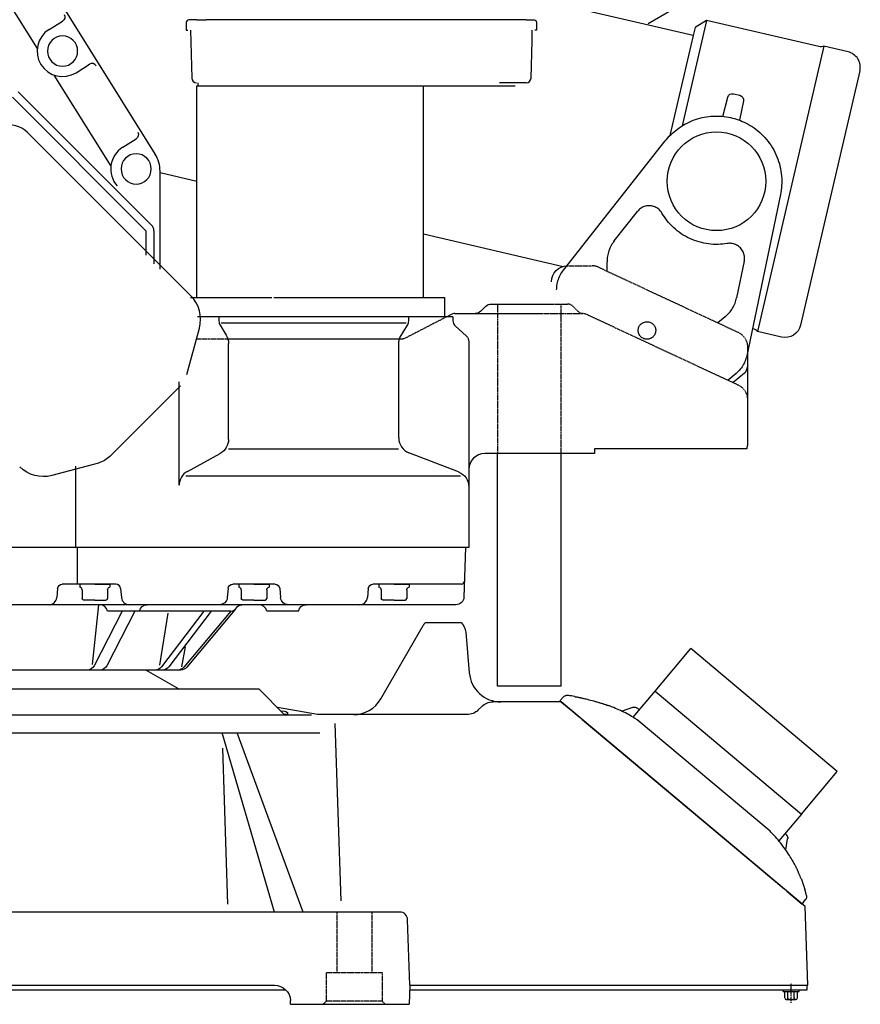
# Model space of a CAD drawing. Extents: x 284 to 2663, y 300 to 2175.
# Tile 3 of 5: x 2135 to 2663, y 300 to 919. Entities that reach past the tile are written whole.
import ezdxf

# ---------------------------------------------------------------- set-up
doc = ezdxf.new("R2010")
doc.units = 0
doc.linetypes.add('DASHDOT', pattern=[1, 0.5, -0.25, 0, -0.25])
doc.linetypes.add('DASHED', pattern=[0.75, 0.5, -0.25])
doc.layers.get('0').update_dxf_attribs({"linetype": 'CONTINUOUS'})

msp = doc.modelspace()

# ---------------------------------------------------------------- linework, layer by layer
at = {"linetype": 'CONTINUOUS'}
for p, q in [((2064.52, 1082.82), (2219.96, 834.07)), ((2558.03, 908.82), (2150.94, 1003.7)), ((2110.08, 957.85), (2145.83, 900.64)), ((2529.64, 916.28), (2552.08, 929.24)), ((2153.26, 912.51), (2161.76, 917.82)), ((2239.5, 917.02), (2239.5, 912.02)), ((2246, 918.52), (2241, 918.52)), ((2246, 918.52), (2252, 918.52)), ((2315.5, 918.52), (2252, 918.52)), ((2379, 918.52), (2315.5, 918.52)), ((2453, 918.52), (2379, 918.52)), ((2453, 918.52), (2458, 918.52)), ((2459.5, 917.02), (2459.5, 912.02)), ((2566.38, 918.17), (2550.94, 851.93)), ((2566.38, 918.17), (2559.17, 913.69)), ((2636.91, 901.73), (2566.38, 918.17)), ((2239.5, 912.02), (2240.5, 912.02)), ((2242.13, 912.02), (2242.91, 881.94)), ((2456.69, 905.33), (2456.87, 912.02)), ((2459.5, 912.02), (2458.5, 912.02)), ((2559.17, 913.69), (2558.03, 908.82)), ((2456.08, 881.94), (2456.69, 905.33)), ((2558.03, 908.82), (2543.36, 845.86)), ((2558.03, 908.82), (2543.36, 845.86)), ((2558.03, 908.82), (2543.36, 845.86)), ((2640.06, 902.02), (2598.29, 722.82)), ((2655.22, 898.49), (2640.06, 902.02)), ((2170.21, 885.37), (2178.72, 890.68)), ((2662.69, 886.48), (2625.46, 726.76)), ((2156.34, 883.82), (2192.09, 826.61)), ((2453.08, 879.02), (2436.31, 879.02)), ((2133.87, 873.42), (2217.66, 789.63)), ((2246, 877.02), (2446.09, 877.02)), ((2246, 744.02), (2246, 877.02)), ((2388.5, 744.02), (2388.5, 877.02)), ((2130.34, 869.89), (2214.13, 786.09)), ((2576.56, 857.93), (2579.7, 869.96)), ((2583.28, 872.13), (2587.33, 871.18)), ((2589.59, 867.66), (2587.08, 855.47)), ((2242.29, 745.2), (2139.66, 847.83)), ((2199.52, 838.47), (2208.02, 843.78)), ((2476.46, 761.26), (2540.38, 842.47)), ((2223, 761.94), (2223, 823.47)), ((2223, 822.62), (2246, 817.26)), ((2612.73, 808.74), (2591.6, 707.56)), ((2508.41, 779.75), (2522.94, 798.21)), ((2214.13, 786.09), (2214.13, 770.73)), ((2219.13, 786.09), (2219.13, 765.3)), ((2388.5, 784.04), (2476.17, 763.61)), ((2503.85, 760.66), (2503.85, 766.56)), ((2590.03, 766.92), (2585.23, 743.93)), ((2242.11, 744.02), (2293.17, 744.02)), ((2294.44, 744.02), (2317, 744.02)), ((2317, 744.02), (2402, 744.02)), ((2402, 732.02), (2402, 744.02)), ((2427.53, 738.55), (2424.46, 735.48)), ((2431.07, 740.02), (2468.16, 740.02)), ((2407, 732.02), (2246.59, 732.02)), ((2260, 732.02), (2260, 729.38)), ((2402, 732.02), (2317, 732.02)), ((2379, 732.02), (2379, 729.38)), ((2405.92, 733.46), (2403.13, 732.02)), ((2407, 732.02), (2407, 729.75)), ((2408.21, 734.02), (2459, 734.02)), ((2578.06, 731.96), (2573.54, 728.16)), ((2239.92, 695.77), (2247.73, 724.92)), ((2260.71, 726.81), (2264.57, 720.37)), ((2377.63, 728), (2261.29, 728)), ((2378.28, 726.81), (2373.71, 719.19)), ((2415.36, 719.95), (2408.63, 726.05)), ((2372.55, 718), (2266.37, 718)), ((2613.46, 719.29), (2598.29, 722.82)), ((2266, 654.94), (2266, 715.23)), ((2373, 655.87), (2373, 716.61)), ((2417, 716.24), (2417, 646)), ((2592, 707.27), (2592, 651.02)), ((2584.88, 696.33), (2579.86, 692.12)), ((2590.21, 696.66), (2583.03, 690.64)), ((2213.6, 666.42), (2235.78, 688.59)), ((2235, 626.1), (2235, 691.08)), ((2213.6, 666.42), (2191.42, 644.24)), ((2240.19, 634.86), (2260.8, 646.17)), ((2266, 649.02), (2372.78, 649.02)), ((2410.6, 634.49), (2379.39, 646.55)), ((2417, 646), (2417, 587.02)), ((2496, 646.02), (2427, 646.02)), ((2435, 500), (2435, 646)), ((2475, 500), (2475, 646)), ((2496, 649.02), (2496, 646.02)), ((2500.83, 649.02), (2496, 649.02)), ((2580.17, 649.02), (2500.83, 649.02)), ((2591.57, 649.02), (2580.17, 649.02)), ((2184.25, 640.1), (2155.1, 632.29)), ((2170, 587.02), (2170, 638.16)), ((2239.13, 632.02), (2411.79, 632.02)), ((2415, 587.02), (1908, 587.02)), ((2417, 587.02), (2100, 587.02)), ((2171, 587.02), (2171, 564.02)), ((2415, 587.02), (2413.91, 555.84)), ((2195.25, 564.02), (2161.57, 564.02)), ((2172.5, 564.02), (2172.5, 562.02)), ((2182, 564.02), (2172.5, 564.02)), ((2182, 564.02), (2191.5, 564.02)), ((2191.5, 564.02), (2191.5, 562.02)), ((2295.25, 564.02), (2268.75, 564.02)), ((2272.5, 564.02), (2272.5, 562.02)), ((2282, 564.02), (2272.5, 564.02)), ((2282, 564.02), (2291.5, 564.02)), ((2291.5, 564.02), (2291.5, 562.02)), ((2412.26, 564.02), (2356.75, 564.02)), ((2370, 564.02), (2360.5, 564.02)), ((2360.5, 564.02), (2360.5, 562.02)), ((2370, 564.02), (2379.5, 564.02)), ((2379.5, 564.02), (2379.5, 562.02)), ((2158.58, 561.28), (2158.08, 555.58)), ((2174, 560.52), (2174, 555.02)), ((2190, 560.52), (2190, 555.02)), ((2198.24, 561.28), (2198.73, 555.58)), ((2265.76, 561.28), (2265.26, 555.58)), ((2274, 560.52), (2274, 555.02)), ((2290, 560.52), (2290, 555.02)), ((2298.24, 561.28), (2298.73, 555.58)), ((2353.76, 561.28), (2353.26, 555.58)), ((2362, 560.52), (2362, 555.02)), ((2378, 560.52), (2378, 555.02)), ((2408.91, 551.02), (1911.18, 551.02)), ((2182, 554.02), (2175, 554.02)), ((2180.58, 513.55), (2184.56, 551.02)), ((2182, 554.02), (2189, 554.02)), ((2282, 554.02), (2275, 554.02)), ((2282, 554.02), (2289, 554.02)), ((2310.15, 551.02), (2303, 551.02)), ((2370, 554.02), (2363, 554.02)), ((2370, 554.02), (2377, 554.02)), ((2199.22, 547.02), (2181.6, 512.73)), ((2207.21, 547.02), (2189.58, 512.73)), ((2267.51, 547.02), (2190, 547.02)), ((2222.88, 513.18), (2228.02, 545.85)), ((2250.54, 547.02), (2223.89, 511.99)), ((2255.08, 547.02), (2228.43, 511.99)), ((2267.37, 547.02), (2237.85, 511.81)), ((2270.04, 547.92), (2239.77, 511.81)), ((2310, 547.02), (2290, 547.02)), ((2389.86, 540), (2412.21, 540)), ((2361.78, 492), (2388.34, 538)), ((2415.03, 533.87), (2417.27, 508.25)), ((2236.72, 512.12), (2238.88, 524.64)), ((2534.01, 496.69), (2556.5, 523.51)), ((2648.43, 446.37), (2556.5, 523.51)), ((2235.8, 510.02), (1964.19, 510.02)), ((2214.28, 510), (2234.74, 498.18)), ((2100, 498.18), (2285, 498.18)), ((2285, 498.18), (2301.28, 481.9)), ((2475, 500), (2435, 500)), ((2520.28, 480.33), (2534.01, 496.69)), ((2534.01, 496.69), (2625.93, 419.56)), ((2475.07, 490.02), (2432.14, 490.02)), ((2476.55, 493.22), (2474.23, 490.72)), ((2474.23, 490.72), (2481, 485.04)), ((2628.27, 361.47), (2475.07, 490.02)), ((2476.5, 493.16), (2476.55, 493.22)), ((2483.52, 493.38), (2483.51, 493.38)), ((2483.51, 493.38), (2483.57, 493.37)), ((2483.57, 493.37), (2483.51, 493.38)), ((2483.61, 493.36), (2483.51, 493.38)), ((2483.54, 493.37), (2483.52, 493.38)), ((2483.57, 493.37), (2483.54, 493.37)), ((2322, 482.02), (2296.79, 486.46)), ((2303.04, 483.42), (2303.04, 482.02)), ((2422.92, 484.95), (2425.07, 487.09)), ((2481, 485.04), (2486.36, 480.54)), ((2504.73, 487.67), (2504.66, 487.7)), ((2519.91, 486.54), (2513.26, 484.12)), ((2100, 481.93), (2318.23, 481.93)), ((2303.04, 482.02), (2301.16, 482.02)), ((2415.85, 482.02), (2322, 482.02)), ((2336.77, 365.1), (2333, 476.41)), ((2486.36, 480.54), (2488.28, 478.93)), ((2488.28, 478.93), (2614.91, 372.68)), ((2606.22, 408.69), (2522.72, 478.75)), ((2100, 470.54), (2323.38, 470.54)), ((2295, 358), (2262, 470.54)), ((2313, 358), (2271.42, 470.54)), ((2262.29, 460.94), (2265.34, 362.88)), ((2625.93, 419.56), (2648.43, 446.37)), ((2625.93, 419.56), (2611.76, 402.67)), ((2616.09, 397.03), (2617.31, 403.92)), ((2617.33, 404.12), (2617.33, 404.14)), ((2614.91, 372.68), (2616.82, 371.07)), ((2616.82, 371.07), (2622.18, 366.57)), ((2622.18, 366.57), (2626.43, 363.01)), ((2626.43, 363.01), (2628.59, 365.88)), ((2630, 312.02), (2628.27, 361.47)), ((2373.56, 358), (2100, 358)), ((2380, 312), (2378.56, 353.17)), ((2100, 312), (2294.92, 312)), ((2380, 312), (2379.58, 300)), ((2380, 312), (2630, 312)), ((2629.46, 309), (2629.46, 312.03)), ((1780.1, 309), (2302.06, 309)), ((2379.89, 309), (2629.46, 309)), ((2614.46, 308), (2614.46, 309)), ((2614.46, 308), (2624.46, 308)), ((2615.46, 304), (2615.46, 308)), ((2617.46, 304), (2617.46, 308)), ((2621.46, 304), (2621.46, 308)), ((2623.46, 304), (2623.46, 308)), ((2624.46, 308), (2624.46, 309)), ((2305, 300), (2304.91, 302.35)), ((2305, 300), (2379.58, 300)), ((2616.46, 303), (2622.46, 303))]:
    msp.add_line(p, q, dxfattribs=at)
at = {"linetype": 'DASHED'}
for p, q in [((2247, 877.02), (2247, 879.02)), ((2479, 764.02), (2494.43, 764.02)), ((2498.66, 763.08), (2586.22, 722.25)), ((2399.23, 743.77), (2399.23, 744.27)), ((2435, 740.02), (2435, 646.02)), ((2468.16, 740.02), (2478.92, 740.02)), ((2475, 646.02), (2475, 740.02)), ((2482.46, 738.55), (2485.59, 735.42)), ((2403.13, 732.02), (2377.08, 718.56)), ((2459, 734.02), (2487.78, 734.02)), ((2492.01, 733.08), (2586.22, 689.15)), ((2266.37, 718), (2245.47, 718)), ((2374.78, 718), (2372.55, 718)), ((2592, 713.18), (2592, 707.27)), ((2334, 358), (2334, 320)), ((2356, 358), (2356, 320)), ((2327.5, 320), (2362.5, 320)), ((2327.5, 302), (2327.5, 320)), ((2362.5, 320), (2362.5, 302)), ((2327.5, 302), (2325.5, 300)), ((2362.5, 302), (2327.5, 302)), ((2362.5, 302), (2364.5, 300))]:
    msp.add_line(p, q, dxfattribs=at)
at = {"linetype": 'DASHDOT'}
for p, q in [((2619.46, 300.99), (2619.46, 313.16)), ((2619.46, 306.37), (2619.46, 313.11))]:
    msp.add_line(p, q, dxfattribs=at)
at = {"linetype": 'CONTINUOUS'}
for points in [[(2540.38, 842.47, 0), (2541.2, 843.48, 0), (2542.06, 844.48, 0), (2542.96, 845.45, 0), (2543.91, 846.41, 0), (2544.89, 847.34, 0), (2545.91, 848.24, 0), (2546.97, 849.12, 0), (2548.07, 849.97, 0), (2549.2, 850.79, 0), (2550.37, 851.57, 0), (2551.57, 852.32, 0), (2552.8, 853.02, 0), (2554.07, 853.69, 0), (2555.36, 854.32, 0), (2556.67, 854.9, 0), (2558.01, 855.44, 0), (2559.37, 855.93, 0), (2560.75, 856.37, 0), (2562.15, 856.76, 0), (2563.56, 857.11, 0)], [(2563.56, 857.11, 0), (2564.93, 857.4, 0), (2566.32, 857.63, 0), (2567.7, 857.82, 0), (2569.09, 857.97, 0), (2570.48, 858.06, 0), (2571.87, 858.11, 0), (2573.26, 858.11, 0), (2574.64, 858.07, 0), (2576.01, 857.98, 0), (2577.36, 857.84, 0), (2578.71, 857.66, 0), (2580.04, 857.44, 0), (2581.35, 857.17, 0), (2582.65, 856.87, 0), (2583.92, 856.52, 0), (2585.17, 856.14, 0), (2586.4, 855.73, 0), (2587.6, 855.27, 0), (2588.77, 854.79, 0), (2589.92, 854.28, 0), (2591.2, 853.65, 0), (2592.47, 852.98, 0), (2593.73, 852.25, 0), (2594.98, 851.47, 0), (2596.21, 850.63, 0), (2597.42, 849.75, 0), (2598.6, 848.81, 0), (2599.76, 847.82, 0), (2600.89, 846.79, 0), (2601.99, 845.7, 0), (2603.05, 844.57, 0), (2604.08, 843.39, 0), (2605.06, 842.16, 0), (2605.99, 840.9, 0), (2606.89, 839.59, 0), (2607.73, 838.25, 0), (2608.52, 836.88, 0), (2609.26, 835.48, 0), (2609.94, 834.05, 0), (2610.56, 832.59, 0), (2611.13, 831.11, 0), (2611.64, 829.62, 0), (2612.09, 828.11, 0), (2612.49, 826.59, 0), (2612.82, 825.07, 0), (2613.09, 823.54, 0), (2613.3, 822.01, 0), (2613.46, 820.48, 0), (2613.55, 818.96, 0), (2613.59, 817.45, 0), (2613.58, 815.95, 0), (2613.51, 814.47, 0), (2613.39, 813, 0), (2613.22, 811.56, 0), (2613, 810.13, 0), (2612.73, 808.74, 0)], [(2538.32, 797.14, 0), (2538, 797.65, 0), (2537.64, 798.15, 0), (2537.23, 798.64, 0), (2536.77, 799.12, 0), (2536.27, 799.58, 0), (2535.72, 800, 0), (2535.13, 800.4, 0), (2534.5, 800.75, 0), (2533.83, 801.06, 0), (2533.13, 801.31, 0), (2532.41, 801.51, 0), (2531.67, 801.66, 0), (2530.91, 801.74, 0), (2530.15, 801.76, 0), (2529.4, 801.72, 0), (2528.65, 801.62, 0), (2527.93, 801.47, 0), (2527.22, 801.25, 0), (2526.55, 800.99, 0), (2525.91, 800.69, 0), (2525.31, 800.34, 0), (2524.75, 799.96, 0), (2524.23, 799.55, 0), (2523.76, 799.12, 0), (2523.32, 798.67, 0), (2522.94, 798.21, 0)], [(2579.32, 778.02, 0), (2577.91, 777.8, 0), (2576.49, 777.64, 0), (2575.04, 777.52, 0), (2573.58, 777.46, 0), (2572.1, 777.45, 0), (2570.61, 777.49, 0), (2569.12, 777.6, 0), (2567.62, 777.76, 0), (2566.11, 777.98, 0), (2564.61, 778.26, 0), (2563.11, 778.59, 0), (2561.63, 778.99, 0), (2560.15, 779.45, 0), (2558.69, 779.96, 0), (2557.25, 780.53, 0), (2555.83, 781.16, 0), (2554.44, 781.84, 0), (2553.07, 782.58, 0), (2551.74, 783.37, 0), (2550.44, 784.21, 0), (2549.18, 785.09, 0), (2547.96, 786.02, 0), (2546.78, 786.99, 0), (2545.65, 788, 0), (2544.56, 789.05, 0), (2543.52, 790.13, 0), (2542.52, 791.24, 0), (2541.58, 792.38, 0), (2540.69, 793.54, 0), (2539.85, 794.72, 0), (2539.06, 795.92, 0), (2538.32, 797.14, 0)], [(2508.41, 779.75, 0), (2507.89, 779.05, 0), (2507.39, 778.33, 0), (2506.91, 777.58, 0), (2506.47, 776.81, 0), (2506.06, 776.02, 0), (2505.68, 775.21, 0), (2505.33, 774.38, 0), (2505.02, 773.54, 0), (2504.74, 772.69, 0), (2504.5, 771.83, 0), (2504.3, 770.95, 0), (2504.14, 770.08, 0), (2504.01, 769.2, 0), (2503.92, 768.32, 0), (2503.86, 767.44, 0), (2503.85, 766.56, 0)], [(2590.03, 766.92, 0), (2590.13, 767.51, 0), (2590.2, 768.13, 0), (2590.23, 768.77, 0), (2590.21, 769.43, 0), (2590.14, 770.11, 0), (2590.02, 770.79, 0), (2589.84, 771.48, 0), (2589.61, 772.16, 0), (2589.32, 772.84, 0), (2588.97, 773.5, 0), (2588.57, 774.13, 0), (2588.12, 774.74, 0), (2587.61, 775.3, 0), (2587.06, 775.83, 0), (2586.47, 776.3, 0), (2585.86, 776.73, 0), (2585.21, 777.1, 0), (2584.55, 777.41, 0), (2583.87, 777.67, 0), (2583.19, 777.87, 0), (2582.51, 778.01, 0), (2581.84, 778.11, 0), (2581.18, 778.15, 0), (2580.54, 778.15, 0), (2579.92, 778.1, 0), (2579.32, 778.02, 0)], [(2472.17, 748.89, 0), (2472.19, 749.83, 0), (2472.26, 750.77, 0), (2472.37, 751.71, 0), (2472.53, 752.65, 0), (2472.73, 753.59, 0), (2472.98, 754.52, 0), (2473.27, 755.43, 0), (2473.61, 756.33, 0), (2473.99, 757.22, 0), (2474.41, 758.08, 0), (2474.87, 758.91, 0), (2475.36, 759.73, 0), (2475.89, 760.51, 0), (2476.46, 761.26, 0)], [(2578.06, 731.96, 0), (2578.72, 732.53, 0), (2579.36, 733.14, 0), (2579.97, 733.77, 0), (2580.57, 734.44, 0), (2581.13, 735.13, 0), (2581.67, 735.84, 0), (2582.18, 736.58, 0), (2582.65, 737.34, 0), (2583.1, 738.12, 0), (2583.51, 738.92, 0), (2583.88, 739.73, 0), (2584.23, 740.55, 0), (2584.53, 741.39, 0), (2584.8, 742.23, 0), (2585.03, 743.08, 0), (2585.23, 743.93, 0)], [(2591.6, 707.56, 0), (2591.39, 706.65, 0), (2591.13, 705.74, 0), (2590.83, 704.84, 0), (2590.48, 703.95, 0), (2590.09, 703.08, 0), (2589.66, 702.22, 0), (2589.19, 701.38, 0), (2588.67, 700.57, 0), (2588.12, 699.78, 0), (2587.54, 699.03, 0), (2586.92, 698.3, 0), (2586.26, 697.61, 0), (2585.59, 696.95, 0), (2584.88, 696.33, 0)], [(2476.49, 493.15, 0), (2476.5, 493.16, 0), (2476.5, 493.16, 0)], [(2476.55, 493.22, 0), (2476.76, 493.42, 0), (2476.99, 493.6, 0), (2477.23, 493.76, 0), (2477.5, 493.9, 0), (2477.78, 494.01, 0), (2478.07, 494.09, 0), (2478.36, 494.15, 0), (2478.66, 494.17, 0), (2478.95, 494.17, 0), (2479.23, 494.13, 0)], [(2483.44, 493.39, 0), (2482.44, 493.58, 0), (2481.43, 493.76, 0), (2480.42, 493.93, 0), (2479.83, 494.03, 0), (2479.23, 494.13, 0)], [(2483.51, 493.38, 0), (2483.49, 493.38, 0), (2483.46, 493.39, 0), (2483.44, 493.39, 0), (2483.44, 493.39, 0)], [(2483.51, 493.38, 0), (2483.52, 493.38, 0), (2483.54, 493.37, 0), (2483.57, 493.37, 0), (2483.61, 493.36, 0), (2483.68, 493.34, 0), (2483.77, 493.33, 0), (2483.89, 493.3, 0), (2483.99, 493.28, 0), (2484.13, 493.26, 0), (2484.29, 493.23, 0), (2484.47, 493.19, 0), (2484.67, 493.15, 0), (2484.91, 493.11, 0), (2485.17, 493.05, 0), (2485.44, 493, 0), (2485.88, 492.91, 0), (2486.28, 492.83, 0), (2486.57, 492.77, 0), (2486.86, 492.7, 0), (2487.2, 492.63, 0), (2487.55, 492.56, 0), (2487.88, 492.49, 0), (2488.21, 492.41, 0), (2488.64, 492.32, 0), (2489.02, 492.23, 0), (2489.4, 492.14, 0), (2490.08, 491.99, 0), (2490.62, 491.86, 0), (2491.45, 491.66, 0)], [(2491.45, 491.66, 0), (2492.49, 491.4, 0), (2493.51, 491.14, 0), (2494.52, 490.87, 0), (2495.48, 490.61, 0), (2496.43, 490.35, 0)], [(2496.43, 490.35, 0), (2496.86, 490.22, 0), (2497.37, 490.08, 0), (2498, 489.89, 0), (2498.58, 489.72, 0), (2498.88, 489.63, 0), (2499.39, 489.47, 0), (2499.92, 489.31, 0), (2500.42, 489.15, 0), (2500.9, 488.99, 0), (2501.21, 488.89, 0), (2501.57, 488.77, 0), (2501.95, 488.64, 0), (2502.32, 488.52, 0), (2502.69, 488.39, 0), (2503.03, 488.28, 0), (2503.24, 488.21, 0), (2503.4, 488.15, 0), (2503.69, 488.05, 0), (2503.93, 487.96, 0), (2504.14, 487.89, 0), (2504.32, 487.82, 0), (2504.47, 487.77, 0), (2504.58, 487.73, 0), (2504.66, 487.7, 0), (2504.71, 487.68, 0), (2504.73, 487.68, 0), (2504.73, 487.67, 0)], [(2522.72, 478.75, 0), (2522.31, 479.03, 0), (2521.89, 479.31, 0), (2521.32, 479.68, 0), (2520.75, 480.04, 0), (2520.16, 480.4, 0), (2519.26, 480.94, 0), (2518.35, 481.48, 0), (2517.41, 482, 0), (2516.44, 482.52, 0), (2515.46, 483.04, 0), (2514.45, 483.55, 0), (2513.42, 484.05, 0), (2512.36, 484.54, 0), (2511.29, 485.03, 0), (2510.23, 485.5, 0), (2509.14, 485.96, 0), (2508.04, 486.41, 0), (2507.31, 486.7, 0), (2506.57, 486.99, 0), (2505.82, 487.27, 0), (2505.28, 487.48, 0), (2504.73, 487.67, 0)], [(2519.9, 486.54, 0), (2520.18, 486.63, 0), (2520.47, 486.69, 0), (2520.77, 486.72, 0), (2521.09, 486.72, 0), (2521.4, 486.69, 0), (2521.72, 486.62, 0), (2522.03, 486.51, 0), (2522.33, 486.38, 0), (2522.61, 486.21, 0), (2522.87, 486.01, 0)], [(2524.14, 484.93, 0), (2524.07, 484.99, 0), (2522.87, 486.01, 0)], [(2620.46, 390.14, 0), (2619.96, 391.01, 0), (2619.45, 391.88, 0), (2618.95, 392.7, 0), (2618.44, 393.51, 0), (2617.92, 394.32, 0), (2617.24, 395.36, 0), (2616.54, 396.39, 0), (2615.83, 397.41, 0), (2615.1, 398.42, 0), (2614.35, 399.42, 0), (2613.6, 400.4, 0), (2612.83, 401.38, 0), (2612.04, 402.34, 0), (2611.24, 403.29, 0), (2610.44, 404.22, 0), (2609.61, 405.14, 0), (2608.78, 406.05, 0), (2608.22, 406.65, 0), (2607.65, 407.24, 0), (2607.08, 407.82, 0), (2606.65, 408.26, 0), (2606.22, 408.69, 0)], [(2616.3, 406.73, 0), (2615.64, 407.29, 0)], [(2616.3, 406.73, 0), (2616.46, 406.58, 0), (2616.61, 406.42, 0), (2616.75, 406.25, 0), (2616.88, 406.07, 0), (2616.99, 405.87, 0), (2617.09, 405.67, 0), (2617.18, 405.46, 0), (2617.25, 405.25, 0), (2617.3, 405.03, 0), (2617.33, 404.81, 0), (2617.35, 404.59, 0), (2617.35, 404.36, 0), (2617.34, 404.14, 0), (2617.31, 403.93, 0)], [(2624.41, 382.28, 0), (2624.13, 382.89, 0), (2623.86, 383.5, 0), (2623.7, 383.84, 0), (2623.46, 384.35, 0), (2623.22, 384.87, 0), (2622.98, 385.36, 0), (2622.85, 385.62, 0), (2622.61, 386.1, 0), (2622.38, 386.56, 0), (2622.16, 387, 0), (2621.97, 387.37, 0), (2621.87, 387.56, 0), (2621.7, 387.89, 0), (2621.51, 388.24, 0), (2621.41, 388.42, 0), (2621.32, 388.59, 0), (2621.23, 388.75, 0), (2621.15, 388.91, 0), (2621, 389.17, 0), (2620.88, 389.4, 0), (2620.81, 389.51, 0), (2620.72, 389.68, 0), (2620.64, 389.83, 0), (2620.57, 389.95, 0), (2620.52, 390.04, 0), (2620.49, 390.1, 0), (2620.47, 390.13, 0), (2620.46, 390.14, 0)], [(2625.78, 378.94, 0), (2625.45, 379.78, 0), (2625.11, 380.62, 0), (2624.76, 381.45, 0), (2624.41, 382.28, 0)], [(2625.78, 378.94, 0), (2625.93, 378.58, 0), (2626.15, 377.99, 0), (2626.34, 377.47, 0), (2626.46, 377.14, 0), (2626.58, 376.8, 0), (2626.7, 376.47, 0), (2626.83, 376.09, 0), (2626.94, 375.8, 0), (2627.03, 375.52, 0), (2627.14, 375.21, 0), (2627.23, 374.92, 0), (2627.32, 374.66, 0), (2627.4, 374.41, 0), (2627.51, 374.07, 0), (2627.63, 373.69, 0), (2627.71, 373.45, 0), (2627.78, 373.22, 0), (2627.84, 373.02, 0), (2627.89, 372.85, 0), (2627.94, 372.69, 0), (2627.98, 372.56, 0), (2628.02, 372.43, 0), (2628.04, 372.35, 0), (2628.07, 372.24, 0), (2628.1, 372.17, 0), (2628.11, 372.11, 0), (2628.13, 372.07, 0), (2628.13, 372.04, 0), (2628.14, 372.02, 0), (2628.14, 372.02, 0)], [(2628.92, 369.16, 0), (2628.92, 369.17, 0), (2628.92, 369.19, 0), (2628.91, 369.22, 0), (2628.89, 369.27, 0), (2628.88, 369.34, 0), (2628.86, 369.41, 0), (2628.84, 369.49, 0), (2628.81, 369.58, 0), (2628.76, 369.78, 0), (2628.7, 370.01, 0), (2628.66, 370.16, 0), (2628.59, 370.42, 0), (2628.51, 370.7, 0), (2628.43, 370.99, 0), (2628.33, 371.36, 0), (2628.26, 371.6, 0), (2628.19, 371.85, 0), (2628.14, 372.02, 0)], [(2629.11, 368.41, 0), (2629.16, 368.15, 0), (2629.19, 367.89, 0), (2629.2, 367.62, 0), (2629.18, 367.35, 0), (2629.14, 367.09, 0), (2629.07, 366.82, 0), (2628.98, 366.57, 0), (2628.87, 366.33, 0), (2628.74, 366.1, 0), (2628.59, 365.88, 0)], [(2629.11, 368.41, 0), (2629.02, 368.78, 0), (2628.92, 369.16, 0)]]:
    msp.add_polyline3d(points, dxfattribs=at)
msp.add_polyline3d([(2523.56, 724.72, 0), (2523.68, 725.15, 0), (2523.84, 725.58, 0), (2524.05, 726.01, 0), (2524.31, 726.44, 0), (2524.62, 726.86, 0), (2524.97, 727.26, 0), (2525.37, 727.63, 0), (2525.82, 727.96, 0), (2526.3, 728.25, 0), (2526.82, 728.5, 0), (2527.37, 728.69, 0), (2527.93, 728.82, 0), (2528.5, 728.89, 0), (2529.06, 728.9, 0), (2529.62, 728.86, 0), (2530.16, 728.76, 0), (2530.67, 728.61, 0), (2531.15, 728.42, 0), (2531.6, 728.2, 0), (2532.01, 727.94, 0), (2532.38, 727.67, 0), (2532.71, 727.37, 0), (2533.01, 727.05, 0), (2533.31, 726.69, 0), (2533.58, 726.3, 0), (2533.82, 725.86, 0), (2534.03, 725.39, 0), (2534.2, 724.88, 0), (2534.32, 724.35, 0), (2534.38, 723.79, 0), (2534.39, 723.23, 0), (2534.35, 722.66, 0), (2534.24, 722.09, 0), (2534.07, 721.54, 0), (2533.85, 721.01, 0), (2533.58, 720.51, 0), (2533.26, 720.05, 0), (2532.9, 719.64, 0), (2532.52, 719.27, 0), (2532.12, 718.95, 0), (2531.7, 718.67, 0), (2531.27, 718.44, 0), (2530.85, 718.26, 0), (2530.43, 718.12, 0), (2530, 718.02, 0), (2529.54, 717.94, 0), (2529.06, 717.91, 0), (2528.56, 717.92, 0), (2528.05, 717.97, 0), (2527.53, 718.08, 0), (2527.01, 718.24, 0), (2526.49, 718.46, 0), (2526, 718.73, 0), (2525.52, 719.06, 0), (2525.09, 719.44, 0), (2524.69, 719.86, 0), (2524.35, 720.32, 0), (2524.05, 720.8, 0), (2523.81, 721.3, 0), (2523.63, 721.82, 0), (2523.5, 722.34, 0), (2523.43, 722.85, 0), (2523.4, 723.35, 0), (2523.41, 723.83, 0), (2523.47, 724.29, 0), (2523.56, 724.72, 0)], close=True, dxfattribs=at)
at = {"linetype": 'CONTINUOUS', "extrusion": (0, 0, -1)}
for centre in [(-2161.73, 898.94, 0), (-2208, 824.9, 0)]:
    msp.add_circle(centre, 9.5, dxfattribs=at)
at = {"linetype": 'CONTINUOUS'}
msp.add_circle((2572.6, 817.12, 0), 31, dxfattribs=at)
at = {"linetype": 'CONTINUOUS', "extrusion": (1.27853e-15, -2.95172e-16, -1)}
for centre in [(-2160.15, 920.35, 0), (-2206.41, 846.31, 0)]:
    msp.add_arc(centre, 3, 148, 238, dxfattribs=at)
at = {"linetype": 'CONTINUOUS'}
for centre, radius, start, end in [((2241, 917.02, 0), 1.5, 90, 180), ((2161.73, 898.94, 0), 16, 122, 302), ((2652.95, 888.75, 0), 10, 346.879, 76.8795), ((2180.28, 888.12, 0), 3, 32, 122), ((2245.91, 882.02, 0), 3, 181.5, 270), ((2453.08, 882.02, 0), 3, 270, 358.5), ((2128.35, 836.52, 0), 16, 45, 106), ((2208, 824.9, 0), 16, 122, 221.819), ((2203, 823.47, 0), 20, 0, 32), ((2214.13, 786.09, 0), 5, 0, 45), ((2227.44, 730.35, 0), 21, 345, 45), ((2408.21, 729.02, 0), 5, 90, 117.329), ((2265, 729.38, 0), 5, 180, 210.964), ((2412, 729.75, 0), 5, 180, 227.758), ((2594.46, 719.61, 0), 5, 40.0096, 76.8795), ((2378, 716.61, 0), 5, 149.036, 180), ((2587, 700.49, 0), 5, 310, 0), ((2383, 655.87, 0), 10, 180, 248.875), ((2587, 651.02, 0), 5, 336.422, 0), ((2427, 636.02, 0), 10, 90, 180), ((2245, 626.1, 0), 10, 118.74, 180), ((2195.25, 561.02, 0), 3, 5, 90), ((2412.26, 566.02, 0), 2, 270, 358), ((2172.5, 560.52, 0), 1.5, 0, 90), ((2272.5, 560.52, 0), 1.5, 0, 90), ((2360.5, 560.52, 0), 1.5, 0, 90), ((2153.1, 556.02, 0), 5, 270, 355), ((2185.1, 546.02, 0), 5, 11.537, 90), ((2189, 555.02, 0), 1, 270, 0), ((2203.72, 556.02, 0), 5, 185, 270), ((2285.1, 546.02, 0), 5, 11.537, 90), ((2289, 555.02, 0), 1, 270, 0), ((2348.28, 556.02, 0), 5, 270, 355), ((2377, 555.02, 0), 1, 270, 0), ((2267.51, 551.02, 0), 4, 270, 330), ((2437.2, 510, 0), 20, 185, 270), ((2344.46, 502, 0), 20, 270, 330), ((2373.56, 353, 0), 5, 2, 90), ((2616.46, 304, 0), 1, 180, 0), ((2622.46, 304, 0), 1, 180, 270), ((2622.46, 304, 0), 1, 270, 0)]:
    msp.add_arc(centre, radius, start, end, dxfattribs=at)
at = {"linetype": 'CONTINUOUS', "extrusion": (1.9309e-15, 1.9309e-15, -1)}
msp.add_arc((-2458, 917.02, 0), 1.5, 90, 180, dxfattribs=at)
at = {"linetype": 'CONTINUOUS', "extrusion": (1.60836e-16, -1.72902e-15, -1)}
msp.add_arc((-2638.05, 906.6, 0), 5, 246.251, 283.121, dxfattribs=at)
at = {"linetype": 'CONTINUOUS', "extrusion": (3.8837e-17, -6.43066e-17, -1)}
msp.add_arc((-2582.6, 869.21, 0), 3, 14.6205, 103.121, dxfattribs=at)
at = {"linetype": 'CONTINUOUS', "extrusion": (1.85386e-15, 1.18694e-15, -1)}
msp.add_arc((-2586.65, 868.26, 0), 3, 103.121, 191.621, dxfattribs=at)
at = {"linetype": 'CONTINUOUS', "extrusion": (-2.89635e-16, 2.89634e-16, -1)}
msp.add_arc((-2479, 754.02, 0), 10, 0, 90, dxfattribs=at)
at = {"linetype": 'DASHED'}
for centre, radius, start, end in [((2494.43, 754.02, 0), 10, 65, 90), ((2478.93, 735.02, 0), 5, 45, 90), ((2489.13, 738.96, 0), 5, 225, 264.841), ((2487.78, 724.02, 0), 10, 65, 90)]:
    msp.add_arc(centre, radius, start, end, dxfattribs=at)
at = {"linetype": 'CONTINUOUS', "extrusion": (1.35257e-15, -3.2654e-15, -1)}
msp.add_arc((-2431.07, 735.02, 0), 5, 45, 90, dxfattribs=at)
at = {"linetype": 'CONTINUOUS', "extrusion": (5.82282e-16, -1.40575e-15, -1)}
msp.add_arc((-2420.93, 739.02, 0), 5, 225, 270, dxfattribs=at)
at = {"linetype": 'CONTINUOUS', "extrusion": (2.42011e-14, -1.17914e-15, -1)}
msp.add_arc((-2374, 729.38, 0), 5, 180, 210.964, dxfattribs=at)
at = {"linetype": 'CONTINUOUS', "extrusion": (2.14128e-16, -3.44287e-16, -1)}
msp.add_arc((-2615.73, 729.03, 0), 10, 193.121, 283.121, dxfattribs=at)
at = {"linetype": 'CONTINUOUS', "extrusion": (-4.23136e-15, -1.17202e-15, -1)}
msp.add_arc((-2256, 715.23, 0), 10, 149.036, 180, dxfattribs=at)
at = {"linetype": 'DASHED', "extrusion": (-1.24422e-15, 5.11784e-15, -1)}
msp.add_arc((-2374.78, 723, 0), 5, 242.671, 270, dxfattribs=at)
at = {"linetype": 'CONTINUOUS', "extrusion": (-3.3221e-15, -1.4707e-15, -1)}
msp.add_arc((-2412, 716.24, 0), 5, 132.242, 180, dxfattribs=at)
at = {"linetype": 'DASHED', "extrusion": (2.58171e-17, 1.64465e-17, -1)}
msp.add_arc((-2582, 713.18, 0), 10, 115, 180, dxfattribs=at)
at = {"linetype": 'DASHED', "extrusion": (-2.65229e-16, -1.68968e-16, -1)}
msp.add_arc((-2582, 680.08, 0), 10, 115, 180, dxfattribs=at)
at = {"linetype": 'CONTINUOUS', "extrusion": (-8.71552e-16, 5.16053e-16, -1)}
msp.add_arc((-2256, 654.94, 0), 10, 180, 241.26, dxfattribs=at)
at = {"linetype": 'CONTINUOUS', "extrusion": (6.35987e-16, -1.10156e-15, -1)}
msp.add_arc((-2180.11, 655.55, 0), 16, 225, 255, dxfattribs=at)
at = {"linetype": 'CONTINUOUS', "extrusion": (-2.76592e-17, -1.03228e-16, -1)}
msp.add_arc((-2149.66, 652.57, 0), 21, 255, 315, dxfattribs=at)
at = {"linetype": 'CONTINUOUS', "extrusion": (3.20283e-16, 2.19611e-16, -1)}
msp.add_arc((-2407, 625.16, 0), 10, 111.125, 180, dxfattribs=at)
at = {"linetype": 'CONTINUOUS', "extrusion": (8.02721e-16, -8.76017e-16, -1)}
msp.add_arc((-2161.57, 561.02, 0), 3, 5, 90, dxfattribs=at)
at = {"linetype": 'CONTINUOUS', "extrusion": (-1.35882e-15, 1.4829e-15, -1)}
msp.add_arc((-2268.75, 561.02, 0), 3, 5, 90, dxfattribs=at)
at = {"linetype": 'CONTINUOUS', "extrusion": (1.70487e-15, 1.86054e-15, -1)}
msp.add_arc((-2295.25, 561.02, 0), 3, 90, 175, dxfattribs=at)
at = {"linetype": 'CONTINUOUS', "extrusion": (1.66682e-15, -1.81902e-15, -1)}
msp.add_arc((-2356.75, 561.02, 0), 3, 5, 90, dxfattribs=at)
at = {"linetype": 'CONTINUOUS', "extrusion": (-1.81969e-15, 1.81969e-15, -1)}
msp.add_arc((-2191.5, 560.52, 0), 1.5, 0, 90, dxfattribs=at)
at = {"linetype": 'CONTINUOUS', "extrusion": (-1.91128e-15, 1.91128e-15, -1)}
for centre in [(-2291.5, 560.52, 0), (-2379.5, 560.52, 0)]:
    msp.add_arc(centre, 1.5, 0, 90, dxfattribs=at)
at = {"linetype": 'CONTINUOUS', "extrusion": (-2.86691e-15, -2.86691e-15, -1)}
msp.add_arc((-2175, 555.02, 0), 1, 270, 0, dxfattribs=at)
at = {"linetype": 'CONTINUOUS', "extrusion": (-1.01293e-15, 1.24058e-15, -1)}
msp.add_arc((-2214.9, 546.02, 0), 5, 11.537, 90, dxfattribs=at)
at = {"linetype": 'CONTINUOUS', "extrusion": (-2.98149e-16, 3.25372e-16, -1)}
msp.add_arc((-2260.28, 556.02, 0), 5, 185, 270, dxfattribs=at)
at = {"linetype": 'CONTINUOUS', "extrusion": (-9.06322e-16, 1.5698e-15, -1)}
msp.add_arc((-2274.44, 547.02, 0), 4, 30, 90, dxfattribs=at)
at = {"linetype": 'CONTINUOUS', "extrusion": (-2.81295e-15, -2.81295e-15, -1)}
msp.add_arc((-2275, 555.02, 0), 1, 270, 0, dxfattribs=at)
at = {"linetype": 'CONTINUOUS', "extrusion": (-7.14997e-16, -7.80283e-16, -1)}
msp.add_arc((-2303.72, 556.02, 0), 5, 270, 355, dxfattribs=at)
at = {"linetype": 'CONTINUOUS', "extrusion": (-7.41772e-16, 9.08482e-16, -1)}
msp.add_arc((-2314.9, 546.02, 0), 5, 11.537, 90, dxfattribs=at)
at = {"linetype": 'CONTINUOUS', "extrusion": (-2.89635e-15, -2.89635e-15, -1)}
msp.add_arc((-2363, 555.02, 0), 1, 270, 0, dxfattribs=at)
at = {"linetype": 'CONTINUOUS', "extrusion": (-8.01851e-16, 8.30341e-16, -1)}
msp.add_arc((-2408.91, 556.02, 0), 5, 182, 270, dxfattribs=at)
at = {"linetype": 'CONTINUOUS', "extrusion": (-1.09275e-14, 8.29847e-15, -1)}
msp.add_arc((-2397, 533, 0), 10, 30, 44.427, dxfattribs=at)
at = {"linetype": 'CONTINUOUS', "extrusion": (3.27096e-16, 1.50541e-16, -1)}
msp.add_arc((-2405.07, 533, 0), 10, 135.573, 175, dxfattribs=at)
at = {"linetype": 'CONTINUOUS', "extrusion": (-9.00622e-16, 1.47556e-15, -1)}
msp.add_arc((-2177.15, 515.02, 0), 5, 207.203, 270, dxfattribs=at)
at = {"linetype": 'CONTINUOUS', "extrusion": (5.56333e-15, -3.87915e-15, -1)}
msp.add_arc((-2185.14, 515.02, 0), 5, 207.203, 270, dxfattribs=at)
at = {"linetype": 'CONTINUOUS', "extrusion": (-1.06438e-15, 2.14753e-15, -1)}
msp.add_arc((-2219.91, 515.02, 0), 5, 217.271, 270, dxfattribs=at)
at = {"linetype": 'CONTINUOUS', "extrusion": (5.17416e-16, -1.04396e-15, -1)}
msp.add_arc((-2224.45, 515.02, 0), 5, 217.271, 270, dxfattribs=at)
at = {"linetype": 'CONTINUOUS', "extrusion": (-7.10509e-15, 7.27896e-15, -1)}
msp.add_arc((-2234.02, 515.02, 0), 5, 219.971, 270, dxfattribs=at)
at = {"linetype": 'CONTINUOUS', "extrusion": (-5.97097e-15, 4.84843e-15, -1)}
msp.add_arc((-2235.94, 515.02, 0), 5, 219.971, 270, dxfattribs=at)
at = {"linetype": 'CONTINUOUS', "extrusion": (-1.36123e-16, 3.28631e-16, -1)}
msp.add_arc((-2432.14, 480.02, 0), 10, 45, 90, dxfattribs=at)
at = {"linetype": 'CONTINUOUS', "extrusion": (-5.71711e-16, -3.02764e-15, -1)}
msp.add_arc((-2300.24, 479.68, 0), 4.67, 74.5167, 126.87, dxfattribs=at)
at = {"linetype": 'CONTINUOUS', "extrusion": (-1.41374e-16, 3.41309e-16, -1)}
msp.add_arc((-2415.85, 492.02, 0), 10, 225, 270, dxfattribs=at)
at = {"linetype": 'CONTINUOUS', "extrusion": (3.08513e-16, 3.19475e-16, -1)}
msp.add_arc((-2294.92, 302, 0), 10, 90, 178, dxfattribs=at)
at = {"linetype": 'CONTINUOUS', "extrusion": (-2.78351e-15, -2.78351e-15, -1)}
msp.add_arc((-2618.46, 304, 0), 1, 270, 0, dxfattribs=at)
at = {"linetype": 'CONTINUOUS', "extrusion": (2.78351e-15, -2.78351e-15, -1)}
msp.add_arc((-2620.46, 304, 0), 1, 180, 270, dxfattribs=at)

doc.saveas('drawing.dxf')
